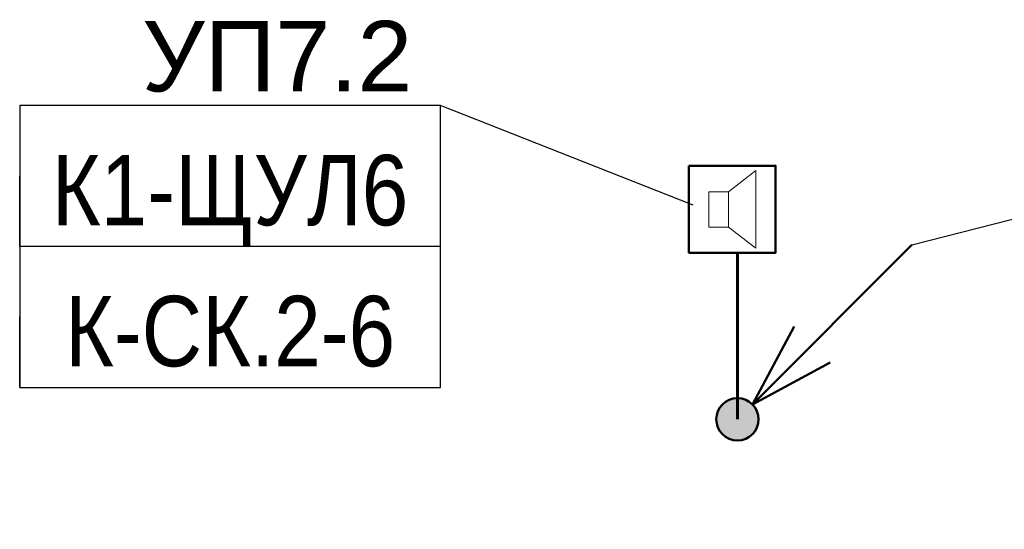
# Model space of a CAD drawing. Header units: millimetres. Extents: x -277772 to 277599, y -59564 to 282085.
# Tile 33 of 190: x -136990 to -133500, y -9136 to -7328. Entities that reach past the tile are written whole.
import ezdxf
from ezdxf import colors
from ezdxf.entities.mleader import LeaderData, LeaderLine
from ezdxf.enums import TextEntityAlignment as Align
from ezdxf.math import Vec2, Vec3

# ---------------------------------------------------------------- set-up
doc = ezdxf.new("R2018")
doc.units = ezdxf.units.MM
doc.set_wipeout_variables(frame=1)
for name, color, linetype, lineweight in [('КИП_выноска', 6, 'Continuous', 25), ('КИП_прибор', 140, 'Continuous', 50), ('КИП_трасса', 3, 'Continuous', 60)]:
    doc.layers.add(name, color=color, linetype=linetype, lineweight=lineweight)
doc.styles.add('CP.Text', font='arial.ttf')
doc.styles.add('GOST 2.304', font='arial.ttf', dxfattribs={"width": 0.85})
doc.linetypes.add('в трубе открыто', pattern='A,10,[133,ltypeshp.shx,S=0.75,R=0,X=-5,Y=2.5],-2.5,[130,ltypeshp.shx,S=2.5,R=-45,X=0,Y=0],-2.5', length=15)

# ---------------------------------------------------------------- blocks, each defined once
blk = doc.blocks.new('A$C449d8904')
blk.add_lwpolyline([(0, 309), (0, 0), (306.9, 0), (306.9, 309)], close=True)
at = {"lineweight": 18}
for points in [[(237.1, 16.9), (237.1, 292.1), (139.7, 215.9), (139.7, 91)], [(69.8, 215.9), (69.8, 91), (139.7, 91), (139.7, 215.9)]]:
    blk.add_lwpolyline(points, close=True, dxfattribs=at)
blk = doc.blocks.new('_None')
blk = doc.blocks.new('*U11')
at = {"color": 0, "linetype": 'Continuous', "lineweight": 30, "ltscale": 75, "width": 0.85, "flags": 104}
blk.add_attdef('ПРИМЕЧАНИЕ_1', text='', height=2.5, dxfattribs=at).set_placement((7.46, 3.611), align=Align.BOTTOM_CENTER)
at = {"color": 0, "lineweight": 30, "style": 'GOST 2.304', "width": 0.85}
for tag, p in [('ИМЯ_КАБЕЛЯ_2', (7.46, -7.5)), ('ИМЯ_КАБЕЛЯ_3', (7.46, -12.5)), ('ИМЯ_КАБЕЛЯ_4', (7.46, -17.5)), ('ИМЯ_КАБЕЛЯ_5', (7.46, -22.5)), ('ИМЯ_КАБЕЛЯ_6', (7.46, -27.5)), ('ИМЯ_КАБЕЛЯ_7', (7.46, -32.5)), ('ИМЯ_КАБЕЛЯ_8', (7.46, -37.5)), ('ИМЯ_КАБЕЛЯ_9', (7.46, -42.5))]:
    blk.add_attdef(tag, text='', height=2.5, dxfattribs=at).set_placement(p, align=Align.BOTTOM_CENTER)
at = {"color": 0, "lineweight": 30, "width": 0.85, "flags": 104}
blk.add_attdef('ПРИМЕЧАНИЕ_2', text='', height=2.5, dxfattribs=at).set_placement((7.46, -7.53), align=Align.BOTTOM_CENTER)
at = {"linetype": 'Continuous'}
blk.add_wipeout([(0, 2.5), (14.919, 2.5), (14.919, -2.5), (0, -2.5)], dxfattribs=at)
at = {"color": 0}
blk.add_line((0, -2.5), (0, 0), dxfattribs=at)
at = {"color": 0, "linetype": 'Continuous'}
blk.add_lwpolyline([(0, -2.5), (14.919, -2.5), (14.919, 2.5), (0, 2.5)], close=True, dxfattribs=at)
at = {"color": 0, "lineweight": 30, "style": 'GOST 2.304', "width": 0.85}
blk.add_attdef('ИМЯ_КАБЕЛЯ_1', text='', height=2.5, dxfattribs=at).set_placement((7.46, -2.5), align=Align.BOTTOM_CENTER)
blk = doc.blocks.new('*U13')
at = {"lineweight": 50}
h = blk.add_hatch(color=256, dxfattribs=at)
h.dxf.hatch_style = 1
edge = h.paths.add_edge_path()
edge.add_arc((0, 0), 0.75, 45, 405)
for q in [(6.187, 6.187), (2.015, 3.288), (3.288, 2.015)]:
    blk.add_line((0.53, 0.53), q, dxfattribs=at)
blk.add_circle((0, 0), 0.75, dxfattribs=at)

msp = doc.modelspace()

# ---------------------------------------------------------------- linework, layer by layer
at = {"layer": 'КИП_трасса', "linetype": 'в трубе открыто', "ltscale": 100}
msp.add_lwpolyline([(-134445.6, -8745.7), (-134445.6, -8155.3)], dxfattribs=at)

# ---------------------------------------------------------------- block references
at = {"layer": 'КИП_выноска', "xscale": 100, "yscale": 100, "zscale": 100}
msp.add_blockref('*U13', (-134445.6, -8745.7), dxfattribs=at)
at = {"layer": 'КИП_прибор'}
msp.add_blockref('A$C449d8904', (-134617.5, -8155.3), dxfattribs=at)

# ---------------------------------------------------------------- next in the draw order: leaders
at = {"layer": 'КИП_выноска'}
ml = msp.add_multileader_mtext('Standard', dxfattribs=at)
ml.set_content('УП7.2', color=256, style='CP.Text')
ml.set_leader_properties(color=256, linetype='ByLayer', lineweight=-1)
ml.set_arrow_properties(name='NONE')
ml.build(insert=Vec2(0, 0))
ml.multileader.update_dxf_attribs({"has_dogleg": 0, "text_left_attachment_type": 6, "text_right_attachment_type": 6, "dogleg_length": 0.5, "arrow_head_size": 300})
ctx = ml.context
ctx.base_point, ctx.char_height, ctx.arrow_head_size, ctx.landing_gap_size, ctx.plane_origin = Vec3(-136636.8, -7632.9), 250, 300, 100, Vec3(-134466.6, -10292.8)
ctx.left_attachment, ctx.right_attachment, ctx.text_align_type = 6, 6, 2
notes = []
notes.append((ctx, [(1, (1, 1, 0), (-135498, -7632.9), (-1, 0), 0.5, [(0, [(-134602.9, -7985.9)], 0, [])])]))
ctx.mtext.insert, ctx.mtext.width, ctx.mtext.alignment, ctx.mtext.flow_direction = Vec3(-135598.5, -7332.9), 1238.542, 3, 5
ctx.mtext.has_bg_fill, ctx.mtext.bg_color, ctx.mtext.bg_scale_factor, ctx.mtext.bg_transparency, ctx.mtext.use_window_bg_color = 1, -1027028792, 1.5, 0, 1
ml = msp.add_multileader_mtext('Standard', dxfattribs=at)
ml.set_content('с 6 этажа', color=256, style='CP.Text')
ml.set_leader_properties(color=256, linetype='ByLayer', lineweight=-1)
ml.set_arrow_properties(name='NONE')
ml.build(insert=Vec2(0, 0))
ml.multileader.update_dxf_attribs({"has_dogleg": 0, "text_left_attachment_type": 6, "text_right_attachment_type": 6, "dogleg_length": 0.5, "arrow_head_size": 300})
ctx = ml.context
ctx.base_point, ctx.char_height, ctx.arrow_head_size, ctx.landing_gap_size, ctx.plane_origin = Vec3(-131971.2, -7652.7), 250, 300, 100, Vec3(-129447.3, -10312.6)
ctx.left_attachment, ctx.right_attachment = 6, 6
notes.append((ctx, [(0, (1, 1, 0), (-131971.7, -7652.7), (1, 0), 0.5, [(0, [(-133826.9, -8127)], 0, [])])]))
ctx.mtext.insert, ctx.mtext.width, ctx.mtext.flow_direction = Vec3(-131871.2, -7352.7), 1862.474, 5
ctx.mtext.has_bg_fill, ctx.mtext.bg_color, ctx.mtext.bg_scale_factor, ctx.mtext.bg_transparency, ctx.mtext.use_window_bg_color = 1, -1027028792, 1.5, 0, 1
for ctx, leaders in notes:
    for number, flags, end, landing, length, lines in leaders:
        leader = LeaderData()
        leader.index, (leader.has_last_leader_line, leader.has_dogleg_vector, leader.attachment_direction) = number, flags
        leader.last_leader_point, leader.dogleg_vector, leader.dogleg_length = Vec3(end), Vec3(landing), length
        for number, points, colour, breaks in lines:
            line = LeaderLine()
            line.index, line.vertices, line.color, line.breaks = number, Vec3.list(points), colors.encode_raw_color(colour), breaks
            leader.lines.append(line)
        ctx.leaders.append(leader)

# ---------------------------------------------------------------- next in the draw order: block references
ref = msp.add_blockref('*U11', (-136990.4, -7882.9), dxfattribs=dict(at, xscale=100, yscale=100, zscale=100))
lines = msp.add_mtext('\\W0.8500;', dxfattribs={"layer": '0', "color": 0, "linetype": 'Continuous', "lineweight": 30, "ltscale": 75, "insert": (-136244.5, -7521.8), "char_height": 2.5, "attachment_point": 1})
ref.add_attrib('ПРИМЕЧАНИЕ_1', '', (-136244.5, -7521.8), dxfattribs={"flags": 104}).embed_mtext(lines)
ref.add_attrib('ИМЯ_КАБЕЛЯ_1', 'К1-ЩУЛ6', dxfattribs={"layer": '0', "color": 0, "lineweight": 30, "height": 250, "style": 'GOST 2.304', "width": 0.85}).set_placement((-136244.5, -8132.9), align=Align.BOTTOM_CENTER)
lines = msp.add_mtext('\\W0.8500;', dxfattribs={"layer": '0', "color": 0, "lineweight": 30, "insert": (-136244.5, -8635.9), "char_height": 2.5, "attachment_point": 1})
ref.add_attrib('ПРИМЕЧАНИЕ_2', '', (-136244.5, -8635.9), dxfattribs={"flags": 104}).embed_mtext(lines)

# ---------------------------------------------------------------- next in the draw order: block references
ref = msp.add_blockref('*U11', (-136990.4, -8382.9), dxfattribs=dict(at, xscale=100, yscale=100, zscale=100))
lines = msp.add_mtext('\\W0.8500;', dxfattribs={"layer": '0', "color": 0, "linetype": 'Continuous', "lineweight": 30, "ltscale": 75, "insert": (-136244.5, -8021.8), "char_height": 2.5, "attachment_point": 1})
ref.add_attrib('ПРИМЕЧАНИЕ_1', '', (-136244.5, -8021.8), dxfattribs={"flags": 104}).embed_mtext(lines)
ref.add_attrib('ИМЯ_КАБЕЛЯ_1', 'К-СК.2-6', dxfattribs={"layer": '0', "color": 0, "lineweight": 30, "height": 250, "style": 'GOST 2.304', "width": 0.85}).set_placement((-136244.5, -8632.9), align=Align.BOTTOM_CENTER)
lines = msp.add_mtext('\\W0.8500;', dxfattribs={"layer": '0', "color": 0, "lineweight": 30, "insert": (-136244.5, -9135.9), "char_height": 2.5, "attachment_point": 1})
ref.add_attrib('ПРИМЕЧАНИЕ_2', '', (-136244.5, -9135.9), dxfattribs={"flags": 104}).embed_mtext(lines)

doc.saveas('drawing.dxf')
